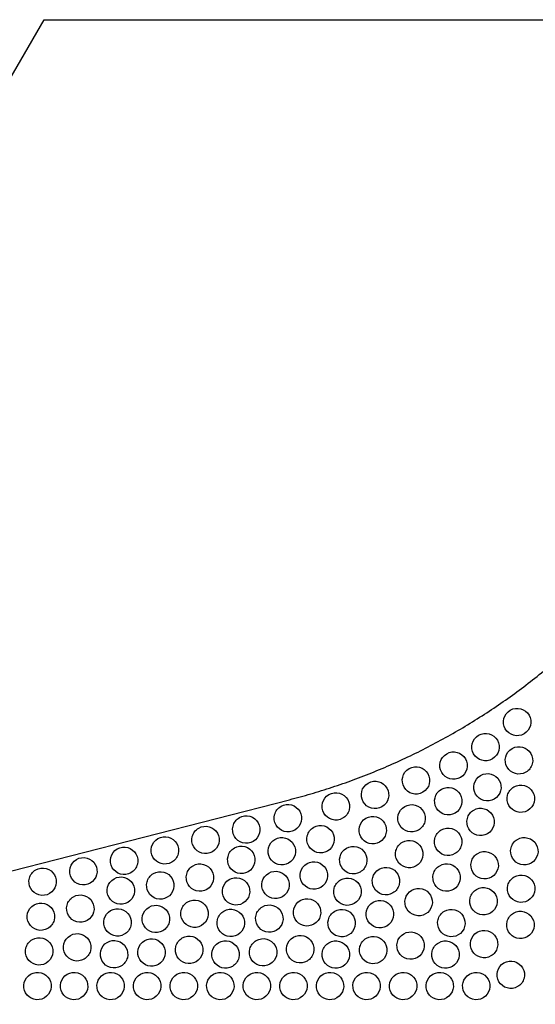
# Model space of a CAD drawing. Header units: millimetres. Extents: x 0 to 500, y 0 to 433.
# Tile 4 of 16: x 120 to 232, y 218 to 433. Entities that reach past the tile are written whole.
import ezdxf

# ---------------------------------------------------------------- set-up
doc = ezdxf.new("R2010")
doc.units = ezdxf.units.MM
doc.header["$MEASUREMENT"] = 0
doc.layers.add('Layer 01', color=7, linetype='Continuous', true_color=0x000000)
doc.layers.add('Make2D$visible$lines', color=7, linetype='Continuous', true_color=0x323232)

msp = doc.modelspace()

# ---------------------------------------------------------------- linework, layer by layer
at = {"layer": 'Layer 01'}
for p, q in [((0, 216.51), (125, 433.01)), ((125, 433.01), (375, 433.01)), ((0, 216.51), (178.69, 262.29))]:
    msp.add_line(p, q, dxfattribs=at)
msp.add_rational_spline([(178.69, 262.29), (217.78, 272.31), (246, 301.15)], [1, 0.960125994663, 0.999999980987], degree=2, dxfattribs=at)
at = {"layer": 'Make2D$visible$lines'}
for points, knots in [([(227.01, 281.89), (225.54, 281.04), (225.11, 279.19), (225.92, 277.79), (226.72, 276.39), (228.54, 275.84), (230.01, 276.69), (231.48, 277.54), (231.92, 279.39), (231.11, 280.79), (230.3, 282.19), (228.49, 282.74), (227.01, 281.89)], [0, 0, 0, 0, 5.277597, 5.277597, 5.277597, 10.571326, 10.571326, 10.571326, 15.846682, 15.846682, 15.846682, 21.149279, 21.149279, 21.149279, 21.149279]), ([(220.08, 276.39), (218.61, 275.54), (218.18, 273.69), (218.99, 272.3), (219.79, 270.9), (221.61, 270.35), (223.08, 271.2), (224.55, 272.05), (224.99, 273.9), (224.18, 275.3), (223.37, 276.69), (221.56, 277.24), (220.08, 276.39)], [0, 0, 0, 0, 5.280785, 5.280785, 5.280785, 10.562491, 10.562491, 10.562491, 15.8385, 15.8385, 15.8385, 21.12701, 21.12701, 21.12701, 21.12701]), ([(227.41, 273.5), (225.94, 272.65), (225.5, 270.79), (226.31, 269.4), (227.12, 268), (228.94, 267.45), (230.41, 268.3), (231.11, 268.7), (231.61, 269.37), (232.01, 270.91), (231.9, 271.72), (231.51, 272.4), (230.7, 273.79), (228.88, 274.35), (227.41, 273.5)], [0, 0, 0, 0, 5.278283, 5.278283, 5.278283, 10.567049, 10.567049, 10.567049, 13.015105, 13.015105, 15.452806, 15.452806, 15.452806, 20.750773, 20.750773, 20.750773, 20.750773]), ([(213.09, 272.36), (211.62, 271.51), (211.19, 269.66), (212, 268.26), (212.8, 266.86), (214.62, 266.31), (216.09, 267.16), (217.56, 268.01), (218, 269.86), (217.19, 271.26), (216.38, 272.66), (214.57, 273.21), (213.09, 272.36)], [0, 0, 0, 0, 5.28851, 5.28851, 5.28851, 10.564519, 10.564519, 10.564519, 15.846225, 15.846225, 15.846225, 21.12701, 21.12701, 21.12701, 21.12701]), ([(204.87, 269.1), (203.4, 268.25), (202.97, 266.4), (203.78, 265), (204.58, 263.61), (206.4, 263.06), (207.87, 263.91), (209.34, 264.75), (209.78, 266.6), (208.97, 268), (208.16, 269.4), (206.34, 269.95), (204.87, 269.1)], [0, 0, 0, 0, 5.302597, 5.302597, 5.302597, 10.577953, 10.577953, 10.577953, 15.871682, 15.871682, 15.871682, 21.149279, 21.149279, 21.149279, 21.149279]), ([(220.5, 267.6), (219.03, 266.75), (218.59, 264.9), (219.4, 263.51), (219.79, 262.83), (220.44, 262.33), (221.97, 261.9), (222.8, 262), (223.5, 262.41), (224.2, 262.81), (224.7, 263.48), (225.1, 265.02), (224.99, 265.83), (224.6, 266.51), (223.79, 267.9), (221.97, 268.45), (220.5, 267.6)], [0, 0, 0, 0, 5.284481, 5.284481, 5.284481, 7.726294, 7.726294, 10.177851, 10.177851, 10.177851, 12.629408, 12.629408, 15.071221, 15.071221, 15.071221, 20.355702, 20.355702, 20.355702, 20.355702]), ([(195.92, 265.94), (194.44, 265.09), (194.01, 263.24), (194.82, 261.84), (195.21, 261.17), (195.85, 260.66), (197.39, 260.24), (198.22, 260.34), (198.92, 260.75), (200.38, 261.59), (200.82, 263.44), (200.01, 264.84), (199.21, 266.24), (197.39, 266.79), (195.92, 265.94)], [0, 0, 0, 0, 5.326071, 5.326071, 5.326071, 7.763074, 7.763074, 10.211066, 10.211066, 10.211066, 15.52575, 15.52575, 15.52575, 20.805539, 20.805539, 20.805539, 20.805539]), ([(227.81, 265.1), (227.11, 264.7), (226.6, 264.03), (226.2, 262.49), (226.32, 261.68), (226.71, 261.01), (227.1, 260.33), (227.74, 259.82), (229.28, 259.4), (230.11, 259.5), (230.81, 259.91), (231.51, 260.31), (232.01, 260.98), (232.41, 262.52), (232.29, 263.33), (231.9, 264.01), (231.51, 264.69), (230.87, 265.19), (229.34, 265.61), (228.51, 265.51), (227.81, 265.1)], [0, 0, 0, 0, 2.452675, 2.452675, 4.892694, 4.892694, 4.892694, 7.338975, 7.338975, 9.794324, 9.794324, 9.794324, 12.243025, 12.243025, 14.68173, 14.68173, 14.68173, 17.130625, 17.130625, 19.591816, 19.591816, 19.591816, 19.591816]), ([(187.33, 263.41), (185.86, 262.56), (185.43, 260.71), (186.24, 259.32), (186.62, 258.64), (187.26, 258.14), (188.81, 257.71), (189.64, 257.82), (190.33, 258.22), (191.04, 258.62), (191.54, 259.29), (191.94, 260.82), (191.83, 261.63), (191.43, 262.32), (191.04, 262.99), (190.4, 263.49), (188.86, 263.92), (188.03, 263.81), (187.33, 263.41)], [0, 0, 0, 0, 5.359088, 5.359088, 5.359088, 7.798804, 7.798804, 10.249736, 10.249736, 10.249736, 12.738794, 12.738794, 15.221947, 15.221947, 15.221947, 17.658807, 17.658807, 20.109348, 20.109348, 20.109348, 20.109348]), ([(211.94, 264.56), (210.47, 263.71), (210.04, 261.86), (210.84, 260.47), (211.23, 259.79), (211.88, 259.29), (213.41, 258.86), (214.24, 258.96), (214.94, 259.37), (216.41, 260.22), (216.85, 262.07), (216.04, 263.47), (215.23, 264.86), (213.41, 265.41), (211.94, 264.56)], [0, 0, 0, 0, 5.297967, 5.297967, 5.297967, 7.735668, 7.735668, 10.183724, 10.183724, 10.183724, 15.47249, 15.47249, 15.47249, 20.750773, 20.750773, 20.750773, 20.750773]), ([(176.85, 260.85), (176.14, 260.44), (175.64, 259.77), (175.25, 258.25), (175.35, 257.43), (175.75, 256.75), (176.14, 256.08), (176.78, 255.57), (178.33, 255.14), (179.15, 255.25), (179.85, 255.65), (180.55, 256.06), (181.05, 256.73), (181.45, 258.25), (181.34, 259.06), (180.94, 259.75), (180.56, 260.42), (179.92, 260.93), (178.37, 261.35), (177.54, 261.25), (176.85, 260.85)], [0, 0, 0, 0, 2.508377, 2.508377, 5.0087, 5.0087, 5.0087, 7.449256, 7.449256, 9.902731, 9.902731, 9.902731, 12.411109, 12.411109, 14.911431, 14.911431, 14.911431, 17.351987, 17.351987, 19.805462, 19.805462, 19.805462, 19.805462]), ([(203.91, 260.81), (202.44, 259.96), (202.01, 258.11), (202.81, 256.71), (203.2, 256.04), (203.84, 255.53), (205.39, 255.11), (206.21, 255.21), (206.91, 255.61), (207.61, 256.02), (208.11, 256.69), (208.51, 258.22), (208.4, 259.03), (208.01, 259.71), (207.62, 260.38), (206.98, 260.89), (205.44, 261.32), (204.61, 261.21), (203.91, 260.81)], [0, 0, 0, 0, 5.321222, 5.321222, 5.321222, 7.758104, 7.758104, 10.205739, 10.205739, 10.205739, 12.675634, 12.675634, 15.137873, 15.137873, 15.137873, 17.574053, 17.574053, 20.023377, 20.023377, 20.023377, 20.023377]), ([(167.75, 258.36), (167.04, 257.95), (166.54, 257.28), (166.15, 255.76), (166.25, 254.95), (166.65, 254.26), (167.04, 253.59), (167.68, 253.08), (169.23, 252.65), (170.06, 252.76), (170.75, 253.16), (171.46, 253.57), (171.95, 254.24), (172.35, 255.76), (172.24, 256.57), (171.85, 257.26), (171.46, 257.93), (170.82, 258.44), (169.27, 258.87), (168.44, 258.76), (167.75, 258.36)], [0, 0, 0, 0, 2.508377, 2.508377, 5.0087, 5.0087, 5.0087, 7.449256, 7.449256, 9.902731, 9.902731, 9.902731, 12.411109, 12.411109, 14.911431, 14.911431, 14.911431, 17.351987, 17.351987, 19.805462, 19.805462, 19.805462, 19.805462]), ([(195.41, 258.23), (193.94, 257.38), (193.51, 255.52), (194.31, 254.13), (194.7, 253.46), (195.34, 252.95), (196.89, 252.52), (197.72, 252.63), (198.41, 253.03), (199.12, 253.44), (199.61, 254.1), (200.01, 255.63), (199.91, 256.44), (199.51, 257.13), (199.12, 257.8), (198.48, 258.31), (196.94, 258.73), (196.11, 258.63), (195.41, 258.23)], [0, 0, 0, 0, 5.356724, 5.356724, 5.356724, 7.796344, 7.796344, 10.246944, 10.246944, 10.246944, 12.733804, 12.733804, 15.214924, 15.214924, 15.214924, 17.651514, 17.651514, 20.101861, 20.101861, 20.101861, 20.101861]), ([(219.01, 260.03), (218.31, 259.62), (217.81, 258.95), (217.41, 257.42), (217.52, 256.61), (217.91, 255.93), (218.3, 255.25), (218.95, 254.75), (220.48, 254.32), (221.31, 254.43), (222.01, 254.83), (222.71, 255.23), (223.21, 255.9), (223.61, 257.44), (223.5, 258.25), (223.11, 258.93), (222.72, 259.6), (222.07, 260.11), (220.54, 260.53), (219.71, 260.43), (219.01, 260.03)], [0, 0, 0, 0, 2.461191, 2.461191, 4.910086, 4.910086, 4.910086, 7.348791, 7.348791, 9.797492, 9.797492, 9.797492, 12.252841, 12.252841, 14.699122, 14.699122, 14.699122, 17.139141, 17.139141, 19.591816, 19.591816, 19.591816, 19.591816]), ([(158.84, 256.07), (158.13, 255.67), (157.63, 254.99), (157.23, 253.47), (157.34, 252.66), (157.74, 251.98), (158.12, 251.31), (158.76, 250.8), (160.32, 250.37), (161.14, 250.48), (161.84, 250.88), (162.54, 251.29), (163.04, 251.96), (163.44, 253.48), (163.33, 254.29), (162.93, 254.98), (162.55, 255.65), (161.91, 256.15), (160.35, 256.58), (159.53, 256.47), (158.84, 256.07)], [0, 0, 0, 0, 2.508377, 2.508377, 5.0087, 5.0087, 5.0087, 7.449256, 7.449256, 9.902731, 9.902731, 9.902731, 12.411109, 12.411109, 14.911431, 14.911431, 14.911431, 17.351987, 17.351987, 19.805462, 19.805462, 19.805462, 19.805462]), ([(184, 256.25), (183.29, 255.84), (182.79, 255.17), (182.4, 253.65), (182.5, 252.84), (182.9, 252.15), (183.29, 251.49), (183.93, 250.98), (185.48, 250.55), (186.31, 250.66), (187, 251.06), (187.71, 251.47), (188.2, 252.14), (188.6, 253.66), (188.49, 254.47), (188.1, 255.15), (187.71, 255.82), (187.07, 256.33), (185.52, 256.76), (184.69, 256.65), (184, 256.25)], [0, 0, 0, 0, 2.508377, 2.508377, 5.0087, 5.0087, 5.0087, 7.449256, 7.449256, 9.902731, 9.902731, 9.902731, 12.411109, 12.411109, 14.911431, 14.911431, 14.911431, 17.351987, 17.351987, 19.805462, 19.805462, 19.805462, 19.805462]), ([(211.9, 255.68), (211.2, 255.27), (210.7, 254.6), (210.3, 253.07), (210.41, 252.26), (210.81, 251.58), (211.19, 250.9), (211.84, 250.4), (213.38, 249.97), (214.21, 250.08), (214.9, 250.48), (215.61, 250.88), (216.11, 251.55), (216.51, 253.09), (216.4, 253.9), (216, 254.58), (215.61, 255.25), (214.97, 255.76), (213.43, 256.18), (212.6, 256.08), (211.9, 255.68)], [0, 0, 0, 0, 2.4742, 2.4742, 4.93609, 4.93609, 4.93609, 7.372936, 7.372936, 9.820226, 9.820226, 9.820226, 12.28632, 12.28632, 14.744679, 14.744679, 14.744679, 17.181192, 17.181192, 19.63088, 19.63088, 19.63088, 19.63088]), ([(149.92, 253.79), (149.22, 253.38), (148.72, 252.71), (148.32, 251.19), (148.43, 250.38), (148.83, 249.69), (149.21, 249.02), (149.85, 248.51), (151.4, 248.09), (152.23, 248.19), (152.92, 248.59), (153.63, 249), (154.13, 249.67), (154.52, 251.19), (154.42, 252.01), (154.02, 252.69), (153.63, 253.36), (152.99, 253.87), (151.44, 254.3), (150.62, 254.19), (149.92, 253.79)], [0, 0, 0, 0, 2.508377, 2.508377, 5.0087, 5.0087, 5.0087, 7.449256, 7.449256, 9.902731, 9.902731, 9.902731, 12.411109, 12.411109, 14.911431, 14.911431, 14.911431, 17.351987, 17.351987, 19.805462, 19.805462, 19.805462, 19.805462]), ([(175.51, 253.61), (174.8, 253.2), (174.31, 252.53), (173.91, 251.01), (174.02, 250.19), (174.41, 249.51), (174.8, 248.84), (175.44, 248.33), (176.99, 247.9), (177.82, 248.01), (178.51, 248.41), (179.22, 248.82), (179.71, 249.49), (180.11, 251.01), (180.01, 251.82), (179.61, 252.51), (179.22, 253.18), (178.58, 253.69), (177.03, 254.11), (176.2, 254.01), (175.51, 253.61)], [0, 0, 0, 0, 2.508377, 2.508377, 5.0087, 5.0087, 5.0087, 7.449256, 7.449256, 9.902731, 9.902731, 9.902731, 12.411109, 12.411109, 14.911431, 14.911431, 14.911431, 17.351987, 17.351987, 19.805462, 19.805462, 19.805462, 19.805462]), ([(203.4, 252.98), (202.69, 252.58), (202.19, 251.9), (201.8, 250.38), (201.9, 249.57), (202.3, 248.89), (202.69, 248.22), (203.33, 247.71), (204.88, 247.28), (205.7, 247.39), (206.4, 247.79), (207.1, 248.19), (207.6, 248.86), (208, 250.39), (207.89, 251.2), (207.49, 251.89), (207.11, 252.56), (206.46, 253.07), (204.92, 253.49), (204.09, 253.39), (203.4, 252.98)], [0, 0, 0, 0, 2.49587, 2.49587, 4.978946, 4.978946, 4.978946, 7.418524, 7.418524, 9.868774, 9.868774, 9.868774, 12.353194, 12.353194, 14.832102, 14.832102, 14.832102, 17.268426, 17.268426, 19.718612, 19.718612, 19.718612, 19.718612]), ([(228.58, 253.6), (227.88, 253.2), (227.38, 252.53), (226.98, 250.99), (227.09, 250.18), (227.48, 249.51), (227.87, 248.83), (228.52, 248.33), (230.05, 247.9), (230.88, 248), (231.58, 248.41), (232.28, 248.81), (232.78, 249.48), (233.18, 251.02), (233.07, 251.83), (232.68, 252.51), (232.29, 253.18), (231.64, 253.69), (230.11, 254.11), (229.28, 254.01), (228.58, 253.6)], [0, 0, 0, 0, 2.456848, 2.456848, 4.900883, 4.900883, 4.900883, 7.342386, 7.342386, 9.793112, 9.793112, 9.793112, 12.243838, 12.243838, 14.68534, 14.68534, 14.68534, 17.129375, 17.129375, 19.586223, 19.586223, 19.586223, 19.586223]), ([(141.01, 251.51), (140.3, 251.1), (139.81, 250.43), (139.41, 248.91), (139.52, 248.1), (139.91, 247.41), (140.3, 246.74), (140.94, 246.23), (142.49, 245.8), (143.32, 245.91), (144.01, 246.31), (144.72, 246.72), (145.22, 247.39), (145.61, 248.91), (145.51, 249.72), (145.11, 250.41), (144.72, 251.08), (144.08, 251.59), (142.53, 252.02), (141.7, 251.91), (141.01, 251.51)], [0, 0, 0, 0, 2.508377, 2.508377, 5.0087, 5.0087, 5.0087, 7.449256, 7.449256, 9.902731, 9.902731, 9.902731, 12.411109, 12.411109, 14.911431, 14.911431, 14.911431, 17.351987, 17.351987, 19.805462, 19.805462, 19.805462, 19.805462]), ([(166.65, 251.73), (165.94, 251.32), (165.44, 250.65), (165.05, 249.13), (165.15, 248.32), (165.55, 247.63), (165.94, 246.96), (166.58, 246.45), (168.13, 246.02), (168.96, 246.13), (169.65, 246.53), (170.36, 246.94), (170.85, 247.61), (171.25, 249.13), (171.14, 249.94), (170.75, 250.63), (170.36, 251.3), (169.72, 251.81), (168.17, 252.24), (167.34, 252.13), (166.65, 251.73)], [0, 0, 0, 0, 2.508377, 2.508377, 5.0087, 5.0087, 5.0087, 7.449256, 7.449256, 9.902731, 9.902731, 9.902731, 12.411109, 12.411109, 14.911431, 14.911431, 14.911431, 17.351987, 17.351987, 19.805462, 19.805462, 19.805462, 19.805462]), ([(191.15, 251.66), (190.44, 251.25), (189.95, 250.58), (189.55, 249.06), (189.66, 248.25), (190.05, 247.56), (190.44, 246.89), (191.08, 246.38), (192.63, 245.96), (193.46, 246.06), (194.15, 246.46), (194.86, 246.87), (195.36, 247.54), (195.75, 249.06), (195.65, 249.88), (195.25, 250.56), (194.86, 251.23), (194.22, 251.74), (192.67, 252.17), (191.84, 252.06), (191.15, 251.66)], [0, 0, 0, 0, 2.508377, 2.508377, 5.0087, 5.0087, 5.0087, 7.449256, 7.449256, 9.902731, 9.902731, 9.902731, 12.411109, 12.411109, 14.911431, 14.911431, 14.911431, 17.351987, 17.351987, 19.805462, 19.805462, 19.805462, 19.805462]), ([(219.9, 250.54), (219.19, 250.14), (218.69, 249.47), (218.3, 247.93), (218.41, 247.12), (218.8, 246.44), (219.19, 245.77), (219.83, 245.26), (221.37, 244.84), (222.2, 244.94), (222.9, 245.35), (223.6, 245.75), (224.1, 246.42), (224.5, 247.95), (224.39, 248.76), (224, 249.44), (223.61, 250.12), (222.96, 250.62), (221.43, 251.05), (220.6, 250.95), (219.9, 250.54)], [0, 0, 0, 0, 2.47031, 2.47031, 4.927905, 4.927905, 4.927905, 7.364934, 7.364934, 9.811976, 9.811976, 9.811976, 12.273485, 12.273485, 14.727146, 14.727146, 14.727146, 17.164473, 17.164473, 19.615037, 19.615037, 19.615037, 19.615037]), ([(132.1, 249.22), (131.39, 248.81), (130.9, 248.14), (130.5, 246.62), (130.6, 245.81), (131, 245.13), (131.39, 244.46), (132.03, 243.95), (133.58, 243.52), (134.41, 243.63), (135.1, 244.03), (135.81, 244.44), (136.3, 245.11), (136.7, 246.63), (136.59, 247.44), (136.2, 248.13), (135.81, 248.79), (135.17, 249.3), (133.62, 249.73), (132.79, 249.62), (132.1, 249.22)], [0, 0, 0, 0, 2.508377, 2.508377, 5.0087, 5.0087, 5.0087, 7.449256, 7.449256, 9.902731, 9.902731, 9.902731, 12.411109, 12.411109, 14.911431, 14.911431, 14.911431, 17.351987, 17.351987, 19.805462, 19.805462, 19.805462, 19.805462]), ([(157.61, 247.84), (156.9, 247.43), (156.4, 246.76), (156.01, 245.24), (156.11, 244.43), (156.51, 243.74), (156.9, 243.07), (157.54, 242.56), (159.09, 242.14), (159.92, 242.25), (160.61, 242.65), (161.32, 243.05), (161.81, 243.72), (162.21, 245.25), (162.1, 246.06), (161.71, 246.74), (161.32, 247.41), (160.68, 247.92), (159.13, 248.35), (158.3, 248.24), (157.61, 247.84)], [0, 0, 0, 0, 2.508377, 2.508377, 5.0087, 5.0087, 5.0087, 7.449256, 7.449256, 9.902731, 9.902731, 9.902731, 12.411109, 12.411109, 14.911431, 14.911431, 14.911431, 17.351987, 17.351987, 19.805462, 19.805462, 19.805462, 19.805462]), ([(182.53, 248.3), (181.82, 247.89), (181.33, 247.22), (180.93, 245.7), (181.04, 244.88), (181.43, 244.2), (181.82, 243.53), (182.46, 243.02), (184.01, 242.59), (184.84, 242.7), (185.53, 243.1), (186.24, 243.51), (186.73, 244.18), (187.13, 245.7), (187.03, 246.51), (186.63, 247.2), (186.24, 247.87), (185.6, 248.38), (184.05, 248.8), (183.22, 248.7), (182.53, 248.3)], [0, 0, 0, 0, 2.508377, 2.508377, 5.0087, 5.0087, 5.0087, 7.449256, 7.449256, 9.902731, 9.902731, 9.902731, 12.411109, 12.411109, 14.911431, 14.911431, 14.911431, 17.351987, 17.351987, 19.805462, 19.805462, 19.805462, 19.805462]), ([(211.57, 247.85), (210.86, 247.44), (210.36, 246.77), (209.97, 245.25), (210.08, 244.44), (210.47, 243.75), (210.86, 243.08), (211.5, 242.58), (213.05, 242.15), (213.88, 242.26), (214.57, 242.66), (215.27, 243.06), (215.77, 243.73), (216.17, 245.26), (216.06, 246.07), (215.67, 246.75), (215.28, 247.43), (214.64, 247.93), (213.09, 248.36), (212.26, 248.25), (211.57, 247.85)], [0, 0, 0, 0, 2.493479, 2.493479, 4.97355, 4.97355, 4.97355, 7.412894, 7.412894, 9.862486, 9.862486, 9.862486, 12.343004, 12.343004, 14.81817, 14.81817, 14.81817, 17.254191, 17.254191, 19.704185, 19.704185, 19.704185, 19.704185]), ([(123.19, 246.94), (122.48, 246.53), (121.98, 245.86), (121.59, 244.34), (121.69, 243.53), (122.09, 242.84), (122.48, 242.17), (123.12, 241.66), (124.67, 241.23), (125.5, 241.34), (126.19, 241.74), (126.9, 242.15), (127.39, 242.82), (127.79, 244.34), (127.68, 245.16), (127.29, 245.84), (126.9, 246.51), (126.26, 247.02), (124.71, 247.45), (123.88, 247.34), (123.19, 246.94)], [0, 0, 0, 0, 2.508377, 2.508377, 5.0087, 5.0087, 5.0087, 7.449256, 7.449256, 9.902731, 9.902731, 9.902731, 12.411109, 12.411109, 14.911431, 14.911431, 14.911431, 17.351987, 17.351987, 19.805462, 19.805462, 19.805462, 19.805462]), ([(148.93, 246.12), (148.22, 245.71), (147.72, 245.04), (147.33, 243.52), (147.43, 242.71), (147.83, 242.02), (148.22, 241.35), (148.86, 240.84), (150.41, 240.41), (151.23, 240.52), (151.93, 240.92), (152.63, 241.33), (153.13, 242), (153.53, 243.52), (153.42, 244.33), (153.02, 245.02), (152.64, 245.69), (152, 246.2), (150.45, 246.63), (149.62, 246.52), (148.93, 246.12)], [0, 0, 0, 0, 2.508377, 2.508377, 5.0087, 5.0087, 5.0087, 7.449256, 7.449256, 9.902731, 9.902731, 9.902731, 12.411109, 12.411109, 14.911431, 14.911431, 14.911431, 17.351987, 17.351987, 19.805462, 19.805462, 19.805462, 19.805462]), ([(174.15, 246.23), (173.44, 245.82), (172.95, 245.15), (172.55, 243.63), (172.66, 242.82), (173.05, 242.13), (173.44, 241.46), (174.08, 240.95), (175.63, 240.53), (176.46, 240.64), (177.15, 241.03), (177.86, 241.44), (178.35, 242.11), (178.75, 243.63), (178.64, 244.45), (178.25, 245.13), (177.86, 245.8), (177.22, 246.31), (175.67, 246.74), (174.84, 246.63), (174.15, 246.23)], [0, 0, 0, 0, 2.508377, 2.508377, 5.0087, 5.0087, 5.0087, 7.449256, 7.449256, 9.902731, 9.902731, 9.902731, 12.411109, 12.411109, 14.911431, 14.911431, 14.911431, 17.351987, 17.351987, 19.805462, 19.805462, 19.805462, 19.805462]), ([(198.3, 247.07), (197.6, 246.66), (197.1, 245.99), (196.7, 244.47), (196.81, 243.66), (197.21, 242.97), (197.59, 242.3), (198.23, 241.79), (199.79, 241.36), (200.61, 241.47), (201.3, 241.87), (202.01, 242.28), (202.51, 242.95), (202.9, 244.47), (202.8, 245.28), (202.4, 245.97), (202.02, 246.64), (201.38, 247.15), (199.82, 247.58), (199, 247.47), (198.3, 247.07)], [0, 0, 0, 0, 2.508377, 2.508377, 5.0087, 5.0087, 5.0087, 7.449256, 7.449256, 9.902731, 9.902731, 9.902731, 12.411109, 12.411109, 14.911431, 14.911431, 14.911431, 17.351987, 17.351987, 19.805462, 19.805462, 19.805462, 19.805462]), ([(227.89, 245.41), (227.19, 245), (226.69, 244.33), (226.29, 242.8), (226.4, 241.99), (226.79, 241.31), (227.18, 240.64), (227.83, 240.13), (229.37, 239.71), (230.19, 239.81), (230.89, 240.21), (231.59, 240.62), (232.09, 241.28), (232.49, 242.82), (232.38, 243.63), (231.99, 244.31), (231.6, 244.99), (230.96, 245.49), (229.42, 245.92), (228.59, 245.81), (227.89, 245.41)], [0, 0, 0, 0, 2.465502, 2.465502, 4.917779, 4.917779, 4.917779, 7.355577, 7.355577, 9.802734, 9.802734, 9.802734, 12.258679, 12.258679, 14.706636, 14.706636, 14.706636, 17.145891, 17.145891, 19.598541, 19.598541, 19.598541, 19.598541]), ([(140.31, 244.98), (139.6, 244.58), (139.11, 243.91), (138.71, 242.38), (138.82, 241.57), (139.21, 240.89), (139.6, 240.22), (140.24, 239.71), (141.79, 239.28), (142.62, 239.39), (143.31, 239.79), (144.02, 240.2), (144.51, 240.87), (144.91, 242.39), (144.8, 243.2), (144.41, 243.89), (144.02, 244.56), (143.38, 245.06), (141.83, 245.49), (141, 245.38), (140.31, 244.98)], [0, 0, 0, 0, 2.508377, 2.508377, 5.0087, 5.0087, 5.0087, 7.449256, 7.449256, 9.902731, 9.902731, 9.902731, 12.411109, 12.411109, 14.911431, 14.911431, 14.911431, 17.351987, 17.351987, 19.805462, 19.805462, 19.805462, 19.805462]), ([(165.5, 244.82), (164.79, 244.41), (164.3, 243.74), (163.9, 242.22), (164.01, 241.41), (164.4, 240.72), (164.79, 240.05), (165.43, 239.54), (166.98, 239.12), (167.81, 239.23), (168.5, 239.63), (169.21, 240.03), (169.71, 240.7), (170.1, 242.23), (170, 243.04), (169.6, 243.72), (169.21, 244.39), (168.57, 244.9), (167.02, 245.33), (166.19, 245.22), (165.5, 244.82)], [0, 0, 0, 0, 2.508377, 2.508377, 5.0087, 5.0087, 5.0087, 7.449256, 7.449256, 9.902731, 9.902731, 9.902731, 12.411109, 12.411109, 14.911431, 14.911431, 14.911431, 17.351987, 17.351987, 19.805462, 19.805462, 19.805462, 19.805462]), ([(189.88, 244.76), (189.17, 244.35), (188.67, 243.68), (188.28, 242.16), (188.38, 241.34), (188.78, 240.66), (189.17, 239.99), (189.81, 239.48), (191.36, 239.05), (192.19, 239.16), (192.88, 239.56), (193.59, 239.97), (194.08, 240.64), (194.48, 242.16), (194.37, 242.97), (193.98, 243.66), (193.59, 244.33), (192.95, 244.84), (191.4, 245.26), (190.57, 245.16), (189.88, 244.76)], [0, 0, 0, 0, 2.508377, 2.508377, 5.0087, 5.0087, 5.0087, 7.449256, 7.449256, 9.902731, 9.902731, 9.902731, 12.411109, 12.411109, 14.911431, 14.911431, 14.911431, 17.351987, 17.351987, 19.805462, 19.805462, 19.805462, 19.805462]), ([(131.44, 241.05), (130.73, 240.64), (130.23, 239.97), (129.84, 238.45), (129.94, 237.64), (130.34, 236.95), (130.73, 236.28), (131.37, 235.77), (132.92, 235.34), (133.75, 235.45), (134.44, 235.85), (135.15, 236.26), (135.64, 236.93), (136.04, 238.45), (135.93, 239.26), (135.54, 239.95), (135.15, 240.62), (134.51, 241.13), (132.96, 241.56), (132.13, 241.45), (131.44, 241.05)], [0, 0, 0, 0, 2.508377, 2.508377, 5.0087, 5.0087, 5.0087, 7.449256, 7.449256, 9.902731, 9.902731, 9.902731, 12.411109, 12.411109, 14.911431, 14.911431, 14.911431, 17.351987, 17.351987, 19.805462, 19.805462, 19.805462, 19.805462]), ([(205.46, 242.47), (204.75, 242.07), (204.25, 241.4), (203.86, 239.87), (203.96, 239.06), (204.36, 238.38), (204.74, 237.71), (205.39, 237.2), (206.94, 236.77), (207.76, 236.88), (208.46, 237.28), (209.16, 237.69), (209.66, 238.36), (210.06, 239.88), (209.95, 240.69), (209.55, 241.38), (209.17, 242.05), (208.53, 242.56), (206.98, 242.98), (206.15, 242.87), (205.46, 242.47)], [0, 0, 0, 0, 2.508377, 2.508377, 5.0087, 5.0087, 5.0087, 7.449256, 7.449256, 9.902731, 9.902731, 9.902731, 12.411109, 12.411109, 14.911431, 14.911431, 14.911431, 17.351987, 17.351987, 19.805462, 19.805462, 19.805462, 19.805462]), ([(219.65, 242.67), (218.94, 242.26), (218.44, 241.58), (218.05, 240.06), (218.16, 239.25), (218.55, 238.57), (218.94, 237.9), (219.58, 237.39), (221.13, 236.96), (221.95, 237.07), (222.65, 237.47), (223.35, 237.87), (223.85, 238.54), (224.25, 240.07), (224.14, 240.88), (223.75, 241.57), (223.36, 242.24), (222.71, 242.75), (221.17, 243.17), (220.34, 243.07), (219.65, 242.67)], [0, 0, 0, 0, 2.490742, 2.490742, 4.967259, 4.967259, 4.967259, 7.406405, 7.406405, 9.855175, 9.855175, 9.855175, 12.33088, 12.33088, 14.801437, 14.801437, 14.801437, 17.237262, 17.237262, 19.687235, 19.687235, 19.687235, 19.687235]), ([(122.81, 239.29), (122.1, 238.88), (121.61, 238.21), (121.21, 236.69), (121.32, 235.87), (121.71, 235.19), (122.1, 234.52), (122.74, 234.01), (124.29, 233.58), (125.12, 233.69), (125.81, 234.09), (126.52, 234.5), (127.02, 235.17), (127.41, 236.69), (127.31, 237.5), (126.91, 238.19), (126.52, 238.86), (125.88, 239.37), (124.33, 239.79), (123.5, 239.69), (122.81, 239.29)], [0, 0, 0, 0, 2.508377, 2.508377, 5.0087, 5.0087, 5.0087, 7.449256, 7.449256, 9.902731, 9.902731, 9.902731, 12.411109, 12.411109, 14.911431, 14.911431, 14.911431, 17.351987, 17.351987, 19.805462, 19.805462, 19.805462, 19.805462]), ([(156.43, 239.93), (155.72, 239.52), (155.22, 238.85), (154.83, 237.33), (154.93, 236.52), (155.33, 235.83), (155.72, 235.16), (156.36, 234.65), (157.91, 234.22), (158.74, 234.33), (159.43, 234.73), (160.14, 235.14), (160.63, 235.81), (161.03, 237.33), (160.92, 238.14), (160.53, 238.83), (160.14, 239.5), (159.5, 240.01), (157.95, 240.44), (157.12, 240.33), (156.43, 239.93)], [0, 0, 0, 0, 2.508377, 2.508377, 5.0087, 5.0087, 5.0087, 7.449256, 7.449256, 9.902731, 9.902731, 9.902731, 12.411109, 12.411109, 14.911431, 14.911431, 14.911431, 17.351987, 17.351987, 19.805462, 19.805462, 19.805462, 19.805462]), ([(172.79, 238.86), (172.08, 238.45), (171.58, 237.78), (171.19, 236.26), (171.29, 235.44), (171.69, 234.76), (172.08, 234.09), (172.72, 233.58), (174.27, 233.15), (175.1, 233.26), (175.79, 233.66), (176.5, 234.07), (176.99, 234.74), (177.39, 236.26), (177.28, 237.07), (176.89, 237.76), (176.5, 238.43), (175.86, 238.94), (174.31, 239.36), (173.48, 239.25), (172.79, 238.86)], [0, 0, 0, 0, 2.508377, 2.508377, 5.0087, 5.0087, 5.0087, 7.449256, 7.449256, 9.902731, 9.902731, 9.902731, 12.411109, 12.411109, 14.911431, 14.911431, 14.911431, 17.351987, 17.351987, 19.805462, 19.805462, 19.805462, 19.805462]), ([(181.04, 240.23), (180.33, 239.82), (179.84, 239.15), (179.44, 237.63), (179.55, 236.82), (179.94, 236.13), (180.33, 235.46), (180.97, 234.96), (182.52, 234.53), (183.35, 234.64), (184.04, 235.04), (184.75, 235.44), (185.25, 236.11), (185.64, 237.64), (185.54, 238.45), (185.14, 239.13), (184.75, 239.8), (184.11, 240.31), (182.56, 240.74), (181.73, 240.63), (181.04, 240.23)], [0, 0, 0, 0, 2.508377, 2.508377, 5.0087, 5.0087, 5.0087, 7.449256, 7.449256, 9.902731, 9.902731, 9.902731, 12.411109, 12.411109, 14.911431, 14.911431, 14.911431, 17.351987, 17.351987, 19.805462, 19.805462, 19.805462, 19.805462]), ([(196.97, 239.84), (196.26, 239.43), (195.77, 238.76), (195.37, 237.24), (195.48, 236.43), (195.87, 235.74), (196.26, 235.07), (196.9, 234.56), (198.45, 234.13), (199.28, 234.24), (199.97, 234.64), (200.68, 235.05), (201.17, 235.72), (201.57, 237.24), (201.46, 238.05), (201.07, 238.74), (200.68, 239.41), (200.04, 239.92), (198.49, 240.35), (197.66, 240.24), (196.97, 239.84)], [0, 0, 0, 0, 2.508377, 2.508377, 5.0087, 5.0087, 5.0087, 7.449256, 7.449256, 9.902731, 9.902731, 9.902731, 12.411109, 12.411109, 14.911431, 14.911431, 14.911431, 17.351987, 17.351987, 19.805462, 19.805462, 19.805462, 19.805462]), ([(139.56, 238.02), (138.85, 237.62), (138.36, 236.95), (137.96, 235.42), (138.07, 234.61), (138.46, 233.93), (138.85, 233.26), (139.49, 232.75), (141.04, 232.32), (141.87, 232.43), (142.56, 232.83), (143.27, 233.24), (143.77, 233.91), (144.16, 235.43), (144.06, 236.24), (143.66, 236.93), (143.27, 237.6), (142.63, 238.1), (141.08, 238.53), (140.25, 238.42), (139.56, 238.02)], [0, 0, 0, 0, 2.508377, 2.508377, 5.0087, 5.0087, 5.0087, 7.449256, 7.449256, 9.902731, 9.902731, 9.902731, 12.411109, 12.411109, 14.911431, 14.911431, 14.911431, 17.351987, 17.351987, 19.805462, 19.805462, 19.805462, 19.805462]), ([(147.97, 238.78), (147.27, 238.37), (146.77, 237.7), (146.37, 236.18), (146.48, 235.37), (146.88, 234.68), (147.26, 234.01), (147.9, 233.5), (149.45, 233.08), (150.28, 233.19), (150.97, 233.58), (151.68, 233.99), (152.18, 234.66), (152.57, 236.19), (152.47, 237), (152.07, 237.68), (151.68, 238.35), (151.04, 238.86), (149.49, 239.29), (148.67, 239.18), (147.97, 238.78)], [0, 0, 0, 0, 2.508377, 2.508377, 5.0087, 5.0087, 5.0087, 7.449256, 7.449256, 9.902731, 9.902731, 9.902731, 12.411109, 12.411109, 14.911431, 14.911431, 14.911431, 17.351987, 17.351987, 19.805462, 19.805462, 19.805462, 19.805462]), ([(164.36, 237.92), (163.65, 237.51), (163.15, 236.84), (162.76, 235.32), (162.86, 234.5), (163.26, 233.82), (163.65, 233.15), (164.29, 232.64), (165.84, 232.21), (166.67, 232.32), (167.36, 232.72), (168.07, 233.13), (168.56, 233.8), (168.96, 235.32), (168.85, 236.13), (168.46, 236.82), (168.07, 237.49), (167.43, 238), (165.88, 238.42), (165.05, 238.32), (164.36, 237.92)], [0, 0, 0, 0, 2.508377, 2.508377, 5.0087, 5.0087, 5.0087, 7.449256, 7.449256, 9.902731, 9.902731, 9.902731, 12.411109, 12.411109, 14.911431, 14.911431, 14.911431, 17.351987, 17.351987, 19.805462, 19.805462, 19.805462, 19.805462]), ([(188.61, 237.87), (187.9, 237.46), (187.4, 236.79), (187.01, 235.27), (187.11, 234.46), (187.51, 233.77), (187.9, 233.1), (188.54, 232.6), (190.09, 232.17), (190.92, 232.28), (191.61, 232.68), (192.31, 233.08), (192.81, 233.75), (193.21, 235.28), (193.1, 236.09), (192.71, 236.77), (192.32, 237.44), (191.68, 237.95), (190.13, 238.38), (189.3, 238.27), (188.61, 237.87)], [0, 0, 0, 0, 2.508378, 2.508378, 5.0087, 5.0087, 5.0087, 7.449256, 7.449256, 9.902731, 9.902731, 9.902731, 12.411109, 12.411109, 14.911431, 14.911431, 14.911431, 17.351987, 17.351987, 19.805462, 19.805462, 19.805462, 19.805462]), ([(212.61, 237.88), (211.9, 237.47), (211.4, 236.8), (211.01, 235.28), (211.11, 234.47), (211.51, 233.78), (211.9, 233.11), (212.54, 232.61), (214.09, 232.18), (214.92, 232.29), (215.61, 232.69), (216.32, 233.09), (216.81, 233.76), (217.21, 235.29), (217.1, 236.1), (216.71, 236.78), (216.32, 237.45), (215.68, 237.96), (214.13, 238.39), (213.3, 238.28), (212.61, 237.88)], [0, 0, 0, 0, 2.508377, 2.508377, 5.0087, 5.0087, 5.0087, 7.449256, 7.449256, 9.902731, 9.902731, 9.902731, 12.411109, 12.411109, 14.911431, 14.911431, 14.911431, 17.351987, 17.351987, 19.805462, 19.805462, 19.805462, 19.805462]), ([(227.73, 237.48), (227.02, 237.07), (226.52, 236.4), (226.12, 234.87), (226.23, 234.06), (226.63, 233.38), (227.01, 232.71), (227.66, 232.2), (229.2, 231.77), (230.03, 231.88), (230.73, 232.28), (231.43, 232.69), (231.93, 233.35), (232.33, 234.89), (232.22, 235.7), (231.82, 236.38), (231.43, 237.05), (230.79, 237.56), (229.25, 237.99), (228.42, 237.88), (227.73, 237.48)], [0, 0, 0, 0, 2.486764, 2.486764, 4.958214, 4.958214, 4.958214, 7.397112, 7.397112, 9.84463, 9.84463, 9.84463, 12.313519, 12.313519, 14.777433, 14.777433, 14.777433, 17.213418, 17.213418, 19.663836, 19.663836, 19.663836, 19.663836]), ([(130.75, 232.58), (130.04, 232.17), (129.55, 231.5), (129.15, 229.98), (129.26, 229.17), (129.65, 228.48), (130.04, 227.81), (130.68, 227.3), (132.23, 226.87), (133.06, 226.98), (133.75, 227.38), (134.46, 227.79), (134.96, 228.46), (135.35, 229.98), (135.25, 230.79), (134.85, 231.48), (134.46, 232.15), (133.82, 232.66), (132.27, 233.09), (131.44, 232.98), (130.75, 232.58)], [0, 0, 0, 0, 2.508377, 2.508377, 5.0087, 5.0087, 5.0087, 7.449256, 7.449256, 9.902731, 9.902731, 9.902731, 12.411109, 12.411109, 14.911431, 14.911431, 14.911431, 17.351987, 17.351987, 19.805462, 19.805462, 19.805462, 19.805462]), ([(203.7, 232.95), (202.99, 232.55), (202.5, 231.88), (202.1, 230.35), (202.21, 229.54), (202.6, 228.86), (202.99, 228.19), (203.63, 227.68), (205.18, 227.25), (206.01, 227.36), (206.7, 227.76), (207.41, 228.17), (207.9, 228.84), (208.3, 230.36), (208.19, 231.17), (207.8, 231.86), (207.41, 232.53), (206.77, 233.04), (205.22, 233.46), (204.39, 233.35), (203.7, 232.95)], [0, 0, 0, 0, 2.508377, 2.508377, 5.0087, 5.0087, 5.0087, 7.449256, 7.449256, 9.902731, 9.902731, 9.902731, 12.411109, 12.411109, 14.911431, 14.911431, 14.911431, 17.351987, 17.351987, 19.805462, 19.805462, 19.805462, 19.805462]), ([(219.76, 233.29), (219.05, 232.88), (218.56, 232.21), (218.16, 230.69), (218.27, 229.88), (218.66, 229.19), (219.05, 228.52), (219.69, 228.01), (221.24, 227.58), (222.07, 227.69), (222.76, 228.09), (223.47, 228.5), (223.97, 229.17), (224.36, 230.69), (224.26, 231.51), (223.86, 232.19), (223.47, 232.86), (222.83, 233.37), (221.28, 233.8), (220.45, 233.69), (219.76, 233.29)], [0, 0, 0, 0, 2.508377, 2.508377, 5.0087, 5.0087, 5.0087, 7.449256, 7.449256, 9.902731, 9.902731, 9.902731, 12.411109, 12.411109, 14.911431, 14.911431, 14.911431, 17.351987, 17.351987, 19.805462, 19.805462, 19.805462, 19.805462]), ([(122.44, 231.7), (121.73, 231.29), (121.23, 230.62), (120.84, 229.1), (120.94, 228.28), (121.34, 227.6), (121.73, 226.93), (122.37, 226.42), (123.92, 225.99), (124.75, 226.1), (125.44, 226.5), (126.15, 226.91), (126.64, 227.58), (127.04, 229.1), (126.93, 229.91), (126.54, 230.6), (126.15, 231.27), (125.51, 231.78), (123.96, 232.2), (123.13, 232.09), (122.44, 231.7)], [0, 0, 0, 0, 2.508377, 2.508377, 5.0087, 5.0087, 5.0087, 7.449256, 7.449256, 9.902731, 9.902731, 9.902731, 12.411109, 12.411109, 14.911431, 14.911431, 14.911431, 17.351987, 17.351987, 19.805462, 19.805462, 19.805462, 19.805462]), ([(138.81, 231.06), (138.11, 230.66), (137.61, 229.99), (137.21, 228.46), (137.32, 227.65), (137.72, 226.97), (138.1, 226.3), (138.74, 225.79), (140.3, 225.36), (141.12, 225.47), (141.81, 225.87), (142.52, 226.28), (143.02, 226.95), (143.42, 228.47), (143.31, 229.28), (142.91, 229.97), (142.53, 230.64), (141.89, 231.15), (140.33, 231.57), (139.51, 231.46), (138.81, 231.06)], [0, 0, 0, 0, 2.508377, 2.508377, 5.0087, 5.0087, 5.0087, 7.449256, 7.449256, 9.902731, 9.902731, 9.902731, 12.411109, 12.411109, 14.911431, 14.911431, 14.911431, 17.351987, 17.351987, 19.805462, 19.805462, 19.805462, 19.805462]), ([(147.02, 231.44), (146.31, 231.03), (145.82, 230.36), (145.42, 228.84), (145.53, 228.03), (145.92, 227.34), (146.31, 226.67), (146.95, 226.17), (148.5, 225.74), (149.33, 225.85), (150.02, 226.25), (150.73, 226.66), (151.22, 227.33), (151.62, 228.85), (151.51, 229.66), (151.12, 230.34), (150.73, 231.01), (150.09, 231.52), (148.54, 231.95), (147.71, 231.84), (147.02, 231.44)], [0, 0, 0, 0, 2.508378, 2.508378, 5.0087, 5.0087, 5.0087, 7.449256, 7.449256, 9.902731, 9.902731, 9.902731, 12.411109, 12.411109, 14.911431, 14.911431, 14.911431, 17.351987, 17.351987, 19.805462, 19.805462, 19.805462, 19.805462]), ([(155.25, 232.02), (154.54, 231.61), (154.04, 230.94), (153.65, 229.42), (153.75, 228.61), (154.15, 227.92), (154.54, 227.25), (155.18, 226.74), (156.73, 226.31), (157.55, 226.42), (158.25, 226.82), (158.95, 227.23), (159.45, 227.9), (159.85, 229.42), (159.74, 230.23), (159.34, 230.92), (158.96, 231.59), (158.32, 232.1), (156.77, 232.53), (155.94, 232.42), (155.25, 232.02)], [0, 0, 0, 0, 2.508377, 2.508377, 5.0087, 5.0087, 5.0087, 7.449256, 7.449256, 9.902731, 9.902731, 9.902731, 12.411109, 12.411109, 14.911431, 14.911431, 14.911431, 17.351987, 17.351987, 19.805462, 19.805462, 19.805462, 19.805462]), ([(163.21, 231.01), (162.5, 230.6), (162.01, 229.93), (161.61, 228.41), (161.72, 227.6), (162.11, 226.91), (162.5, 226.24), (163.14, 225.73), (164.69, 225.31), (165.52, 225.41), (166.21, 225.81), (166.92, 226.22), (167.42, 226.89), (167.81, 228.41), (167.71, 229.23), (167.31, 229.91), (166.92, 230.58), (166.28, 231.09), (164.73, 231.52), (163.9, 231.41), (163.21, 231.01)], [0, 0, 0, 0, 2.508378, 2.508378, 5.0087, 5.0087, 5.0087, 7.449256, 7.449256, 9.902731, 9.902731, 9.902731, 12.411109, 12.411109, 14.911431, 14.911431, 14.911431, 17.351987, 17.351987, 19.805462, 19.805462, 19.805462, 19.805462]), ([(171.43, 231.48), (170.72, 231.07), (170.22, 230.4), (169.83, 228.88), (169.93, 228.07), (170.33, 227.38), (170.72, 226.71), (171.36, 226.2), (172.91, 225.78), (173.74, 225.88), (174.43, 226.28), (175.14, 226.69), (175.63, 227.36), (176.03, 228.88), (175.92, 229.7), (175.53, 230.38), (175.14, 231.05), (174.5, 231.56), (172.95, 231.99), (172.12, 231.88), (171.43, 231.48)], [0, 0, 0, 0, 2.508377, 2.508377, 5.0087, 5.0087, 5.0087, 7.449256, 7.449256, 9.902731, 9.902731, 9.902731, 12.411109, 12.411109, 14.911431, 14.911431, 14.911431, 17.351987, 17.351987, 19.805462, 19.805462, 19.805462, 19.805462]), ([(179.55, 232.17), (178.85, 231.76), (178.35, 231.09), (177.95, 229.57), (178.06, 228.76), (178.46, 228.07), (178.84, 227.4), (179.48, 226.89), (181.04, 226.46), (181.86, 226.57), (182.55, 226.97), (183.26, 227.38), (183.76, 228.05), (184.16, 229.57), (184.05, 230.38), (183.65, 231.07), (183.27, 231.74), (182.63, 232.25), (181.07, 232.68), (180.25, 232.57), (179.55, 232.17)], [0, 0, 0, 0, 2.508377, 2.508377, 5.0087, 5.0087, 5.0087, 7.449256, 7.449256, 9.902731, 9.902731, 9.902731, 12.411109, 12.411109, 14.911431, 14.911431, 14.911431, 17.351987, 17.351987, 19.805462, 19.805462, 19.805462, 19.805462]), ([(187.34, 230.99), (186.63, 230.58), (186.13, 229.91), (185.74, 228.39), (185.84, 227.58), (186.24, 226.89), (186.63, 226.22), (187.27, 225.71), (188.82, 225.28), (189.64, 225.39), (190.34, 225.79), (191.04, 226.2), (191.54, 226.87), (191.94, 228.39), (191.83, 229.2), (191.43, 229.89), (191.05, 230.56), (190.41, 231.07), (188.86, 231.5), (188.03, 231.39), (187.34, 230.99)], [0, 0, 0, 0, 2.508377, 2.508377, 5.0087, 5.0087, 5.0087, 7.449256, 7.449256, 9.902731, 9.902731, 9.902731, 12.411109, 12.411109, 14.911431, 14.911431, 14.911431, 17.351987, 17.351987, 19.805462, 19.805462, 19.805462, 19.805462]), ([(195.52, 231.97), (194.81, 231.56), (194.31, 230.89), (193.92, 229.37), (194.02, 228.56), (194.42, 227.87), (194.81, 227.2), (195.45, 226.69), (197, 226.27), (197.83, 226.38), (198.52, 226.78), (199.23, 227.18), (199.72, 227.85), (200.12, 229.38), (200.01, 230.19), (199.62, 230.87), (199.23, 231.54), (198.59, 232.05), (197.04, 232.48), (196.21, 232.37), (195.52, 231.97)], [0, 0, 0, 0, 2.508377, 2.508377, 5.0087, 5.0087, 5.0087, 7.449256, 7.449256, 9.902731, 9.902731, 9.902731, 12.411109, 12.411109, 14.911431, 14.911431, 14.911431, 17.351987, 17.351987, 19.805462, 19.805462, 19.805462, 19.805462]), ([(211.34, 230.99), (210.63, 230.58), (210.13, 229.91), (209.74, 228.39), (209.84, 227.58), (210.24, 226.89), (210.63, 226.22), (211.27, 225.71), (212.82, 225.28), (213.64, 225.39), (214.34, 225.79), (215.04, 226.2), (215.54, 226.87), (215.94, 228.39), (215.83, 229.2), (215.43, 229.89), (215.05, 230.56), (214.41, 231.07), (212.86, 231.5), (212.03, 231.39), (211.34, 230.99)], [0, 0, 0, 0, 2.508378, 2.508378, 5.0087, 5.0087, 5.0087, 7.449256, 7.449256, 9.902731, 9.902731, 9.902731, 12.411109, 12.411109, 14.911431, 14.911431, 14.911431, 17.351987, 17.351987, 19.805462, 19.805462, 19.805462, 19.805462]), ([(225.61, 226.56), (224.9, 226.15), (224.41, 225.48), (224.01, 223.96), (224.12, 223.15), (224.51, 222.46), (224.9, 221.79), (225.54, 221.29), (227.09, 220.86), (227.92, 220.97), (228.61, 221.37), (229.32, 221.78), (229.82, 222.45), (230.21, 223.97), (230.11, 224.78), (229.71, 225.46), (229.32, 226.13), (228.68, 226.64), (227.13, 227.07), (226.3, 226.96), (225.61, 226.56)], [0, 0, 0, 0, 2.508377, 2.508377, 5.0087, 5.0087, 5.0087, 7.449256, 7.449256, 9.902731, 9.902731, 9.902731, 12.411109, 12.411109, 14.911431, 14.911431, 14.911431, 17.351987, 17.351987, 19.805462, 19.805462, 19.805462, 19.805462]), ([(122.07, 224.1), (121.36, 223.7), (120.86, 223.03), (120.47, 221.5), (120.57, 220.69), (120.97, 220.01), (121.35, 219.34), (121.99, 218.83), (123.55, 218.4), (124.37, 218.51), (125.07, 218.91), (125.77, 219.32), (126.27, 219.99), (126.67, 221.51), (126.56, 222.32), (126.16, 223.01), (125.78, 223.68), (125.14, 224.19), (123.59, 224.61), (122.76, 224.5), (122.07, 224.1)], [0, 0, 0, 0, 2.508377, 2.508377, 5.0087, 5.0087, 5.0087, 7.449256, 7.449256, 9.902731, 9.902731, 9.902731, 12.411109, 12.411109, 14.911431, 14.911431, 14.911431, 17.351987, 17.351987, 19.805462, 19.805462, 19.805462, 19.805462]), ([(130.07, 224.1), (129.36, 223.7), (128.86, 223.03), (128.47, 221.5), (128.57, 220.69), (128.97, 220.01), (129.35, 219.34), (129.99, 218.83), (131.55, 218.4), (132.37, 218.51), (133.07, 218.91), (133.77, 219.32), (134.27, 219.99), (134.67, 221.51), (134.56, 222.32), (134.16, 223.01), (133.78, 223.68), (133.14, 224.19), (131.59, 224.61), (130.76, 224.5), (130.07, 224.1)], [0, 0, 0, 0, 2.508377, 2.508377, 5.0087, 5.0087, 5.0087, 7.449256, 7.449256, 9.902731, 9.902731, 9.902731, 12.411109, 12.411109, 14.911431, 14.911431, 14.911431, 17.351987, 17.351987, 19.805462, 19.805462, 19.805462, 19.805462]), ([(138.07, 224.1), (137.36, 223.7), (136.86, 223.03), (136.47, 221.5), (136.57, 220.69), (136.97, 220.01), (137.35, 219.34), (137.99, 218.83), (139.55, 218.4), (140.37, 218.51), (141.07, 218.91), (141.77, 219.32), (142.27, 219.99), (142.67, 221.51), (142.56, 222.32), (142.16, 223.01), (141.78, 223.68), (141.14, 224.19), (139.59, 224.61), (138.76, 224.5), (138.07, 224.1)], [0, 0, 0, 0, 2.508377, 2.508377, 5.0087, 5.0087, 5.0087, 7.449256, 7.449256, 9.902731, 9.902731, 9.902731, 12.411109, 12.411109, 14.911431, 14.911431, 14.911431, 17.351987, 17.351987, 19.805462, 19.805462, 19.805462, 19.805462]), ([(146.07, 224.1), (145.36, 223.7), (144.86, 223.03), (144.47, 221.5), (144.57, 220.69), (144.97, 220.01), (145.35, 219.34), (145.99, 218.83), (147.55, 218.4), (148.37, 218.51), (149.07, 218.91), (149.77, 219.32), (150.27, 219.99), (150.67, 221.51), (150.56, 222.32), (150.16, 223.01), (149.78, 223.68), (149.14, 224.19), (147.59, 224.61), (146.76, 224.5), (146.07, 224.1)], [0, 0, 0, 0, 2.508377, 2.508377, 5.0087, 5.0087, 5.0087, 7.449256, 7.449256, 9.902731, 9.902731, 9.902731, 12.411109, 12.411109, 14.911431, 14.911431, 14.911431, 17.351987, 17.351987, 19.805462, 19.805462, 19.805462, 19.805462]), ([(154.07, 224.1), (153.36, 223.7), (152.86, 223.03), (152.47, 221.5), (152.57, 220.69), (152.97, 220.01), (153.35, 219.34), (153.99, 218.83), (155.55, 218.4), (156.37, 218.51), (157.07, 218.91), (157.77, 219.32), (158.27, 219.99), (158.67, 221.51), (158.56, 222.32), (158.16, 223.01), (157.78, 223.68), (157.14, 224.19), (155.59, 224.61), (154.76, 224.5), (154.07, 224.1)], [0, 0, 0, 0, 2.508378, 2.508378, 5.0087, 5.0087, 5.0087, 7.449256, 7.449256, 9.902731, 9.902731, 9.902731, 12.411109, 12.411109, 14.911431, 14.911431, 14.911431, 17.351987, 17.351987, 19.805462, 19.805462, 19.805462, 19.805462]), ([(162.07, 224.1), (161.36, 223.7), (160.86, 223.03), (160.47, 221.5), (160.57, 220.69), (160.97, 220.01), (161.35, 219.34), (161.99, 218.83), (163.55, 218.4), (164.37, 218.51), (165.07, 218.91), (165.77, 219.32), (166.27, 219.99), (166.67, 221.51), (166.56, 222.32), (166.16, 223.01), (165.78, 223.68), (165.14, 224.19), (163.59, 224.61), (162.76, 224.5), (162.07, 224.1)], [0, 0, 0, 0, 2.508377, 2.508377, 5.0087, 5.0087, 5.0087, 7.449256, 7.449256, 9.902731, 9.902731, 9.902731, 12.411109, 12.411109, 14.911431, 14.911431, 14.911431, 17.351987, 17.351987, 19.805462, 19.805462, 19.805462, 19.805462]), ([(170.07, 224.1), (169.36, 223.7), (168.86, 223.03), (168.47, 221.5), (168.57, 220.69), (168.97, 220.01), (169.35, 219.34), (169.99, 218.83), (171.55, 218.4), (172.37, 218.51), (173.07, 218.91), (173.77, 219.32), (174.27, 219.99), (174.67, 221.51), (174.56, 222.32), (174.16, 223.01), (173.78, 223.68), (173.14, 224.19), (171.59, 224.61), (170.76, 224.5), (170.07, 224.1)], [0, 0, 0, 0, 2.508377, 2.508377, 5.0087, 5.0087, 5.0087, 7.449256, 7.449256, 9.902731, 9.902731, 9.902731, 12.411109, 12.411109, 14.911431, 14.911431, 14.911431, 17.351987, 17.351987, 19.805462, 19.805462, 19.805462, 19.805462]), ([(178.07, 224.1), (177.36, 223.7), (176.86, 223.03), (176.47, 221.5), (176.57, 220.69), (176.97, 220.01), (177.35, 219.34), (177.99, 218.83), (179.55, 218.4), (180.37, 218.51), (181.07, 218.91), (181.77, 219.32), (182.27, 219.99), (182.67, 221.51), (182.56, 222.32), (182.16, 223.01), (181.78, 223.68), (181.14, 224.19), (179.59, 224.61), (178.76, 224.5), (178.07, 224.1)], [0, 0, 0, 0, 2.508377, 2.508377, 5.0087, 5.0087, 5.0087, 7.449256, 7.449256, 9.902731, 9.902731, 9.902731, 12.411109, 12.411109, 14.911431, 14.911431, 14.911431, 17.351987, 17.351987, 19.805462, 19.805462, 19.805462, 19.805462]), ([(186.07, 224.1), (185.36, 223.7), (184.86, 223.03), (184.47, 221.5), (184.57, 220.69), (184.97, 220.01), (185.35, 219.34), (185.99, 218.83), (187.55, 218.4), (188.37, 218.51), (189.07, 218.91), (189.77, 219.32), (190.27, 219.99), (190.67, 221.51), (190.56, 222.32), (190.16, 223.01), (189.78, 223.68), (189.14, 224.19), (187.59, 224.61), (186.76, 224.5), (186.07, 224.1)], [0, 0, 0, 0, 2.508377, 2.508377, 5.0087, 5.0087, 5.0087, 7.449256, 7.449256, 9.902731, 9.902731, 9.902731, 12.411109, 12.411109, 14.911431, 14.911431, 14.911431, 17.351987, 17.351987, 19.805462, 19.805462, 19.805462, 19.805462]), ([(194.07, 224.1), (193.36, 223.7), (192.86, 223.03), (192.47, 221.5), (192.57, 220.69), (192.97, 220.01), (193.35, 219.34), (193.99, 218.83), (195.55, 218.4), (196.37, 218.51), (197.07, 218.91), (197.77, 219.32), (198.27, 219.99), (198.67, 221.51), (198.56, 222.32), (198.16, 223.01), (197.78, 223.68), (197.14, 224.19), (195.59, 224.61), (194.76, 224.5), (194.07, 224.1)], [0, 0, 0, 0, 2.508377, 2.508377, 5.0087, 5.0087, 5.0087, 7.449256, 7.449256, 9.902731, 9.902731, 9.902731, 12.411109, 12.411109, 14.911431, 14.911431, 14.911431, 17.351987, 17.351987, 19.805462, 19.805462, 19.805462, 19.805462]), ([(202.07, 224.1), (201.36, 223.7), (200.86, 223.03), (200.47, 221.5), (200.57, 220.69), (200.97, 220.01), (201.35, 219.34), (201.99, 218.83), (203.55, 218.4), (204.37, 218.51), (205.07, 218.91), (205.77, 219.32), (206.27, 219.99), (206.67, 221.51), (206.56, 222.32), (206.16, 223.01), (205.78, 223.68), (205.14, 224.19), (203.59, 224.61), (202.76, 224.5), (202.07, 224.1)], [0, 0, 0, 0, 2.508377, 2.508377, 5.0087, 5.0087, 5.0087, 7.449256, 7.449256, 9.902731, 9.902731, 9.902731, 12.411109, 12.411109, 14.911431, 14.911431, 14.911431, 17.351987, 17.351987, 19.805462, 19.805462, 19.805462, 19.805462]), ([(210.07, 224.1), (209.36, 223.7), (208.86, 223.03), (208.47, 221.5), (208.57, 220.69), (208.97, 220.01), (209.35, 219.34), (209.99, 218.83), (211.55, 218.4), (212.37, 218.51), (213.07, 218.91), (213.77, 219.32), (214.27, 219.99), (214.67, 221.51), (214.56, 222.32), (214.16, 223.01), (213.78, 223.68), (213.14, 224.19), (211.59, 224.61), (210.76, 224.5), (210.07, 224.1)], [0, 0, 0, 0, 2.508377, 2.508377, 5.0087, 5.0087, 5.0087, 7.449256, 7.449256, 9.902731, 9.902731, 9.902731, 12.411109, 12.411109, 14.911431, 14.911431, 14.911431, 17.351987, 17.351987, 19.805462, 19.805462, 19.805462, 19.805462]), ([(218.07, 224.1), (217.36, 223.7), (216.86, 223.03), (216.47, 221.5), (216.57, 220.69), (216.97, 220.01), (217.35, 219.34), (217.99, 218.83), (219.55, 218.4), (220.37, 218.51), (221.07, 218.91), (221.77, 219.32), (222.27, 219.99), (222.67, 221.51), (222.56, 222.32), (222.16, 223.01), (221.78, 223.68), (221.14, 224.19), (219.59, 224.61), (218.76, 224.5), (218.07, 224.1)], [0, 0, 0, 0, 2.508377, 2.508377, 5.0087, 5.0087, 5.0087, 7.449256, 7.449256, 9.902731, 9.902731, 9.902731, 12.411109, 12.411109, 14.911431, 14.911431, 14.911431, 17.351987, 17.351987, 19.805462, 19.805462, 19.805462, 19.805462])]:
    msp.add_open_spline(points, degree=3, knots=knots, dxfattribs=at)

doc.saveas('drawing.dxf')
